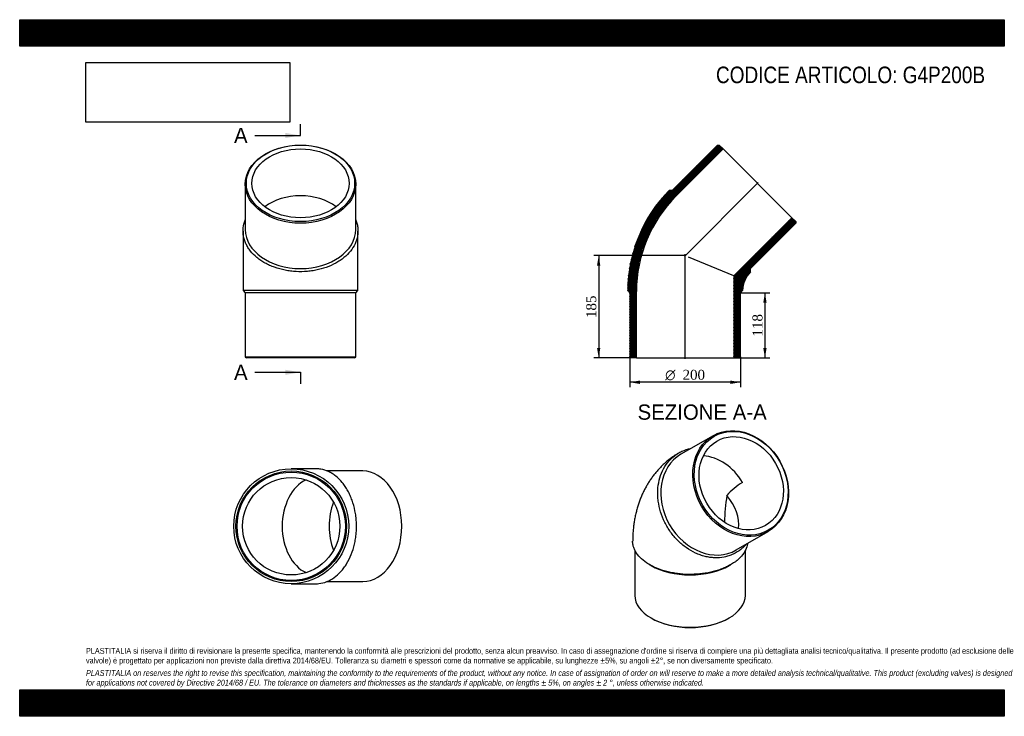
# Model space of a CAD drawing. Header units: millimetres. Extents: x 0 to 1782, y 0 to 1260.
import ezdxf
from ezdxf.enums import TextEntityAlignment as Align
from ezdxf.lldxf.tags import DXFTag

# ---------------------------------------------------------------- set-up
doc = ezdxf.new("R2010")
doc.units = ezdxf.units.MM
doc.header["$LTSCALE"] = 6
for name, color, linetype in [('Default', 7, 'Continuous'), ('DV4_Default', 7, 'Continuous'), ('G4P200B', 7, 'Continuous')]:
    doc.layers.add(name, color=color, linetype=linetype)
doc.styles.add('SEACAD_Solid_Edge_ANSI', font='seans.ttf')
doc.styles.add('SEACAD_Solid_Edge_ANSI1_Symbols', font='semeca1.ttf')
doc.styles.add('SEACAD_Times_New_Roman', font='times.ttf')
tags = doc.linetypes.add('CENTER2', pattern=[28.575, 19.05, -3.175, 3.175, -3.175]).pattern_tags.tags
tags[10:11] = [DXFTag(74, 4), DXFTag(75, 0), DXFTag(340, '0'), DXFTag(46, 0.0), DXFTag(50, 0.0), DXFTag(44, 0.0), DXFTag(45, 0.0)]
tags[8:9] = [DXFTag(74, 4), DXFTag(75, 0), DXFTag(340, '0'), DXFTag(46, 0.0), DXFTag(50, 0.0), DXFTag(44, 0.0), DXFTag(45, 0.0)]
tags[6:7] = [DXFTag(74, 4), DXFTag(75, 0), DXFTag(340, '0'), DXFTag(46, 0.0), DXFTag(50, 0.0), DXFTag(44, 0.0), DXFTag(45, 0.0)]
tags[4:5] = [DXFTag(74, 4), DXFTag(75, 0), DXFTag(340, '0'), DXFTag(46, 0.0), DXFTag(50, 0.0), DXFTag(44, 0.0), DXFTag(45, 0.0)]
doc.dimstyles.new('ANSImm', dxfattribs={"dimtxt": 18, "dimasz": 18, "dimexe": 9, "dimexo": 0, "dimgap": 4.5, "dimtad": 1, "dimdsep": 46, "dimtxsty": 'SEACAD_Times_New_Roman', "dimblk1": '_SE_FILLED', "dimblk2": '_SE_FILLED', "dimsah": 1, "dimcen": 9, "dimazin": 0, "dimtfac": 0.85, "dimtdec": 3, "dimtofl": 0, "dimtmove": 0, "dimatfit": 3, "dimfxl": 1, "dimarcsym": 0})
picture_1 = doc.add_image_def('image1.jpg', size_in_pixel=(4302, 1260))

# ---------------------------------------------------------------- blocks, each defined once
blk = doc.blocks.new('SE')
at = {"layer": 'G4P200B', "color": 7, "linetype": 'Continuous'}
for p, q in [((1254.8, 507.5), (1196.8, 474)), ((1296.8, 300.8), (1354.8, 334.3)), ((1113.3, 300.3), (1113.3, 218.7)), ((1313.3, 218.7), (1313.3, 300.2)), ((1139.8, 274.2), (1142.6, 272.6)), ((1284, 272.6), (1286.9, 274.2)), ((1142.6, 177.9), (1144, 177)), ((1282.6, 177), (1284, 177.9))]:
    blk.add_line(p, q, dxfattribs=at)
for centre, radius, start, end in [((1364.6, 326.1), 112.1, 120.2887, 139.1647), ((1547.5, 351.5), 271.8, 169.872, 180.1151)]:
    blk.add_arc(centre, radius, start, end, dxfattribs=at)
for centre, major_axis in [((1304.8, 420.9), (50, -86.6)), ((1305.8, 421.5), (-49, 84.9)), ((1305.8, 421.5), (44.1, -76.3))]:
    blk.add_ellipse(centre, major_axis=major_axis, ratio=0.816497, dxfattribs=at)
for centre, major_axis, ratio, start_param, end_param in [((1246.8, 387.4), (50, -86.6), 0.816497, 3.141593, 6.283185), ((1245.8, 386.9), (44.1, -76.3), 0.816497, 1.570796, 2.639146), ((1213.3, 368.1), (-81.4, 47), 0.717439, 3.428538, 4.249156), ((1213.3, 313.4), (-100, 0), 0.57735, 0.785398, 2.356195), ((1213.3, 218.7), (100, 0), 0.57735, 3.141593, 6.283185), ((1213.3, 217.1), (-98, 0), 0.57735, 0.785398, 2.356195)]:
    blk.add_ellipse(centre, major_axis=major_axis, ratio=ratio, start_param=start_param, end_param=end_param, dxfattribs=at)
for points, knots in [([(1157.5, 427), (1158.9, 433), (1160.9, 438.6), (1166, 449.3), (1169.1, 454.3), (1176.1, 463.2), (1180, 467.1), (1186.6, 472.4), (1188.9, 474), (1193.7, 476.9), (1196.1, 478.2), (1203.7, 481.6), (1209, 483.4), (1214.7, 484.5), (1214.8, 484.5), (1214.9, 484.5)], [0, 0, 0, 0, 0.03125, 0.03125, 0.0625, 0.0625, 0.09375, 0.09375, 0.109375, 0.109375, 0.125, 0.125, 0.15625, 0.15625, 0.1567712, 0.1567712, 0.1567712, 0.1567712]), ([(1192.1, 475.9), (1190.4, 474.9), (1187.1, 472.9), (1181.5, 469.1), (1175.7, 464.8), (1170.1, 460.2), (1164.8, 455.4), (1159.6, 450.3), (1154.7, 445), (1150, 439.5), (1145.5, 433.7), (1141.3, 427.7), (1137.3, 421.5), (1133.5, 415.1), (1130, 408.5), (1126.8, 401.6), (1123.8, 394.6), (1121.1, 387.4), (1118.6, 380), (1116.5, 372.4), (1114.6, 364.6), (1112.9, 356.6), (1111.6, 348.5), (1110.6, 340.2), (1109.9, 331.9), (1109.4, 323.9), (1109.4, 319.2), (1109.4, 316.9)], [0, 0, 0, 0, 0.028337, 0.066822, 0.105283, 0.143757, 0.182274, 0.22087, 0.259579, 0.298436, 0.337477, 0.376739, 0.416258, 0.456072, 0.496218, 0.536731, 0.577645, 0.618992, 0.660796, 0.703078, 0.74585, 0.789115, 0.832864, 0.877077, 0.921721, 0.966751, 1, 1, 1, 1]), ([(1315, 311.3), (1313.9, 310), (1312.8, 308.8), (1309.6, 305.5), (1307.5, 303.7), (1300.9, 298.5), (1296.2, 295.6), (1288.6, 292.1), (1286, 291.1), (1280.6, 289.3), (1277.9, 288.6), (1269.6, 287), (1263.9, 286.5), (1255.1, 286.8), (1252.2, 287.1), (1246.3, 287.9), (1240.4, 289), (1234.6, 290.8), (1228.7, 292.8), (1225.8, 294), (1217.2, 298), (1211.7, 301.3), (1203.7, 306.9), (1201.1, 308.9), (1196, 313.2), (1193.5, 315.5), (1186.4, 322.6), (1182.1, 327.7), (1176.1, 336), (1174.3, 338.9), (1170.7, 344.7), (1169.1, 347.7), (1164.6, 356.8), (1162.1, 363.1), (1158, 376), (1156.6, 382.5), (1155.3, 392.2), (1155, 395.5), (1154.7, 402), (1154.7, 405.2), (1155.2, 414.8), (1156, 421), (1157.5, 427)], [0.5687466, 0.5687466, 0.5687466, 0.5687466, 0.578125, 0.578125, 0.59375, 0.59375, 0.625, 0.625, 0.640625, 0.640625, 0.65625, 0.65625, 0.6875, 0.6875, 0.703125, 0.703125, 0.71875, 0.734375, 0.734375, 0.75, 0.75, 0.78125, 0.78125, 0.796875, 0.796875, 0.8125, 0.8125, 0.84375, 0.84375, 0.859375, 0.859375, 0.875, 0.875, 0.90625, 0.90625, 0.9375, 0.9375, 0.953125, 0.953125, 0.96875, 0.96875, 1, 1, 1, 1]), ([(1317.1, 312.5), (1317.1, 312.4), (1317.1, 312.2), (1316.5, 308.2), (1315.4, 304.3), (1311.7, 296.7), (1309.2, 293.1), (1304.6, 287.8), (1302.9, 286.1), (1299.3, 282.8), (1297.3, 281.2), (1291, 276.5), (1286.3, 273.7), (1278.6, 269.9), (1275.9, 268.6), (1270.2, 266.4), (1267.4, 265.3), (1258.5, 262.4), (1252.3, 260.9), (1242.5, 259), (1239.2, 258.5), (1232.6, 257.6), (1225.9, 257), (1219.1, 256.7), (1212.3, 256.6), (1208.9, 256.6), (1198.7, 257.1), (1192, 257.8), (1182.2, 259.3), (1178.9, 260), (1172.6, 261.4), (1169.4, 262.2), (1160.3, 264.9), (1154.6, 267), (1146.6, 270.6), (1144, 271.9), (1139, 274.6), (1136.7, 276), (1130.1, 280.5), (1126.1, 283.7), (1119.4, 290.6), (1116.7, 294.2), (1113.5, 299.8), (1112.6, 301.6), (1111.1, 305.5), (1110.5, 307.5), (1109.6, 311.9), (1109.3, 314.4), (1109.3, 316.9)], [0.4989632, 0.4989632, 0.4989632, 0.4989632, 0.5, 0.5, 0.53125, 0.53125, 0.5625, 0.5625, 0.578125, 0.578125, 0.59375, 0.59375, 0.625, 0.625, 0.640625, 0.640625, 0.65625, 0.65625, 0.6875, 0.6875, 0.703125, 0.703125, 0.71875, 0.734375, 0.734375, 0.75, 0.75, 0.78125, 0.78125, 0.796875, 0.796875, 0.8125, 0.8125, 0.84375, 0.84375, 0.859375, 0.859375, 0.875, 0.875, 0.90625, 0.90625, 0.9375, 0.9375, 0.953125, 0.953125, 0.96875, 0.96875, 0.9886313, 0.9886313, 0.9886313, 0.9886313])]:
    blk.add_open_spline(points, degree=3, knots=knots, dxfattribs=at)
blk = doc.blocks.new('SE1')
at = {"layer": 'G4P200B', "color": 7, "linetype": 'Continuous'}
for p, q in [((408.2, 962.6), (408.2, 880.6)), ((608.2, 880.6), (608.2, 962.6)), ((404.2, 877.8), (404.2, 770.2)), ((612.2, 770.2), (612.2, 877.8)), ((404.2, 770.2), (408.2, 766.2)), ((608.2, 766.2), (612.2, 770.2)), ((608.2, 766.2), (408.2, 766.2)), ((408.2, 766.2), (408.2, 650.2)), ((608.2, 650.2), (608.2, 766.2)), ((408.2, 650.2), (608.2, 650.2)), ((408.2, 650.2), (410.2, 648.2)), ((606.2, 648.2), (410.2, 648.2)), ((606.2, 648.2), (608.2, 650.2))]:
    blk.add_line(p, q, dxfattribs=at)
blk.add_arc((508.2, -48027), 48797.3, 89.87789, 90.12211, dxfattribs=at)
for centre, major_axis in [((508.2, 962.6), (-100, 0)), ((508.2, 964), (-98, 0)), ((508.2, 964), (-88.1, 0))]:
    blk.add_ellipse(centre, major_axis=major_axis, ratio=0.707107, dxfattribs=at)
for centre, major_axis, start_param, end_param in [((508.2, 879.2), (88.1, 0), 0.749188, 2.392405), ((508.2, 880.6), (100, 0), 3.141593, 6.283185)]:
    blk.add_ellipse(centre, major_axis=major_axis, ratio=0.707107, start_param=start_param, end_param=end_param, dxfattribs=at)
blk.add_open_spline([(608.3, 897.9), (608.8, 896.5), (609.3, 895.1), (610.5, 891.3), (611.1, 889), (611.9, 884.2), (612.1, 881.8), (612.3, 877), (612.2, 874.6), (611.4, 867.3), (610.2, 862.6), (606.6, 853.4), (604.1, 848.8), (597.9, 840.2), (594.3, 836.2), (588, 830.5), (585.7, 828.6), (581, 825.2), (578.5, 823.5), (570.8, 818.8), (565.3, 816.1), (553.3, 811.3), (547.1, 809.4), (537.4, 807.1), (534.2, 806.5), (527.5, 805.4), (524.1, 805), (514, 804.1), (507.2, 804), (497, 804.6), (493.6, 804.9), (486.9, 805.7), (483.5, 806.3), (473.7, 808.2), (467.4, 809.9), (458.3, 813.2), (455.3, 814.4), (449.5, 817), (444, 819.8), (438.9, 822.9), (433.9, 826.2), (431.6, 828), (424.9, 833.5), (421, 837.4), (416, 843.7), (414.5, 845.9), (411.7, 850.3), (410.5, 852.6), (407.3, 859.4), (405.8, 864.1), (404.6, 871.3), (404.3, 873.7), (404.2, 878.5), (404.3, 880.9), (405, 888.1), (406.2, 892.8), (408.1, 897.6), (408.2, 897.8), (408.2, 897.9)], degree=3, knots=[0.3187446, 0.3187446, 0.3187446, 0.3187446, 0.328125, 0.328125, 0.34375, 0.34375, 0.359375, 0.359375, 0.375, 0.375, 0.40625, 0.40625, 0.4375, 0.4375, 0.46875, 0.46875, 0.484375, 0.484375, 0.5, 0.5, 0.53125, 0.53125, 0.5625, 0.5625, 0.578125, 0.578125, 0.59375, 0.59375, 0.625, 0.625, 0.640625, 0.640625, 0.65625, 0.65625, 0.6875, 0.6875, 0.703125, 0.703125, 0.71875, 0.734375, 0.734375, 0.75, 0.75, 0.78125, 0.78125, 0.796875, 0.796875, 0.8125, 0.8125, 0.84375, 0.84375, 0.859375, 0.859375, 0.875, 0.875, 0.90625, 0.90625, 0.9072459, 0.9072459, 0.9072459, 0.9072459], dxfattribs=at)
blk = doc.blocks.new('SE2')
at = {"layer": 'G4P200B', "color": 7, "linetype": 'Continuous'}
for p, q in [((536, 447.7), (491.4, 447.7)), ((620.8, 443.7), (556.1, 443.7)), ((491.4, 239.7), (536, 239.7)), ((556.1, 243.7), (620.8, 243.7))]:
    blk.add_line(p, q, dxfattribs=at)
for radius in [104, 100, 98, 88.1]:
    blk.add_circle((491.4, 343.7), radius, dxfattribs=at)
for centre, major_axis, start_param, end_param in [((620.8, 343.7), (0, 100), 3.141593, 6.283185), ((537.4, 343.7), (0, -88.1), 3.452167, 5.972611), ((622.2, 343.7), (0, 88.1), 1.0548, 2.086793)]:
    blk.add_ellipse(centre, major_axis=major_axis, ratio=0.707107, start_param=start_param, end_param=end_param, dxfattribs=at)
blk.add_open_spline([(536, 239.7), (537.9, 239.7), (539.8, 239.8), (546.4, 240.6), (551.1, 241.7), (560.4, 245.4), (564.9, 247.9), (573.5, 254), (577.6, 257.7), (583.2, 264), (585.1, 266.2), (588.6, 271), (590.2, 273.4), (594.9, 281.1), (597.7, 286.7), (602.4, 298.7), (604.4, 304.9), (606.6, 314.5), (607.2, 317.8), (608.3, 324.5), (608.7, 327.9), (609.6, 338), (609.7, 344.8), (609.1, 355), (608.8, 358.4), (608, 365.1), (607.4, 368.4), (605.5, 378.2), (603.8, 384.6), (600.5, 393.7), (599.3, 396.7), (596.7, 402.4), (594, 408), (590.8, 413.1), (587.5, 418), (585.7, 420.4), (580.2, 427.1), (576.3, 431), (570, 436), (567.9, 437.5), (563.5, 440.3), (561.2, 441.5), (554.3, 444.7), (549.7, 446.1), (542.5, 447.4), (540.1, 447.6), (537.1, 447.7), (536.6, 447.7), (536, 447.7)], degree=3, knots=[0.3630328, 0.3630328, 0.3630328, 0.3630328, 0.375, 0.375, 0.40625, 0.40625, 0.4375, 0.4375, 0.46875, 0.46875, 0.484375, 0.484375, 0.5, 0.5, 0.53125, 0.53125, 0.5625, 0.5625, 0.578125, 0.578125, 0.59375, 0.59375, 0.625, 0.625, 0.640625, 0.640625, 0.65625, 0.65625, 0.6875, 0.6875, 0.703125, 0.703125, 0.71875, 0.734375, 0.734375, 0.75, 0.75, 0.78125, 0.78125, 0.796875, 0.796875, 0.8125, 0.8125, 0.84375, 0.84375, 0.859375, 0.859375, 0.8628386, 0.8628386, 0.8628386, 0.8628386], dxfattribs=at)
blk = doc.blocks.new('SE4')
at = {"color": 7, "linetype": 'Continuous', "style": 'SEACAD_Solid_Edge_ANSI'}
blk.add_text('A', height=27.6, dxfattribs=at).set_placement((387.9, 1064.4), align=Align.TOP_LEFT)
blk = doc.blocks.new('SE5')
at = {"color": 7, "linetype": 'Continuous', "style": 'SEACAD_Solid_Edge_ANSI'}
blk.add_text('A', height=27.6, dxfattribs=at).set_placement((387.9, 636), align=Align.TOP_LEFT)
blk = doc.blocks.new('SEANNOT_GROUP')
at = {"linetype": 'Continuous'}
blk.add_hatch(color=7, dxfattribs=at).paths.add_polyline_path([(480.6, 1046), (508.2, 1050.6), (480.6, 1055.2)])
at = {"color": 7, "linetype": 'Continuous'}
blk.add_lwpolyline([(425.4, 1050.6), (508.2, 1050.6)], dxfattribs=at)
blk = doc.blocks.new('SEANNOT_GROUP1')
at = {"linetype": 'Continuous'}
blk.add_hatch(color=7, dxfattribs=at).paths.add_polyline_path([(480.6, 617.6), (508.2, 622.2), (480.6, 626.8)])
at = {"color": 7, "linetype": 'Continuous'}
blk.add_lwpolyline([(425.4, 622.2), (508.2, 622.2)], dxfattribs=at)
blk = doc.blocks.new('SE3')
at = {"layer": 'Default', "color": 7, "linetype": 'CENTER2'}
for p, q in [((508.2, 1050.6), (508.2, 1071.3)), ((508.2, 622.2), (508.2, 601.5))]:
    blk.add_line(p, q, dxfattribs=at)
at = {"layer": 'Default', "color": 7, "linetype": 'CENTER2', "const_width": 0.0001}
blk.add_lwpolyline([(508.2, 1050.6), (508.2, 622.2)], dxfattribs=at)
at = {"layer": 'Default'}
for name in ['SE4', 'SEANNOT_GROUP', 'SE5', 'SEANNOT_GROUP1']:
    blk.add_blockref(name, (0, 0), dxfattribs=at)
blk = doc.blocks.new('SE6')
at = {"layer": 'G4P200B', "linetype": 'Continuous'}
h = blk.add_hatch(dxfattribs=at)
h.set_pattern_fill('LINE', scale=0.629921, angle=65, style=0)
edge = h.paths.add_edge_path()
edge.add_line((1272.9, 1026.3), (1265.9, 1033.3))
edge.add_line((1265.9, 1033.3), (1263.1, 1033.3))
edge.add_line((1263.1, 1033.3), (1181, 951.3))
edge.add_line((1181, 951.3), (1175.4, 951.3))
edge.add_arc((1361.3, 768.2), 260.9, 135.4375, 179.5625)
edge.add_line((1100.4, 770.2), (1104.4, 766.2))
edge.add_line((1104.4, 766.2), (1104.4, 650.2))
edge.add_line((1104.4, 650.2), (1106.4, 648.2))
edge.add_line((1106.4, 648.2), (1116.3, 648.2))
edge.add_line((1116.3, 648.2), (1116.3, 768.2))
edge.add_arc((1361.3, 768.2), 245, 135, 180, ccw=False)
edge.add_line((1188, 941.5), (1272.9, 1026.3))
h = blk.add_hatch(dxfattribs=at)
h.set_pattern_fill('LINE', scale=0.629921, angle=70, style=0)
edge = h.paths.add_edge_path()
edge.add_line((1404.5, 894.8), (1397.5, 901.8))
edge.add_line((1397.5, 901.8), (1292.5, 796.7))
edge.add_line((1292.5, 796.7), (1292.5, 648.2))
edge.add_line((1292.5, 648.2), (1302.4, 648.2))
edge.add_line((1302.4, 648.2), (1304.4, 650.2))
edge.add_line((1304.4, 650.2), (1304.4, 766.2))
edge.add_line((1304.4, 766.2), (1308.4, 770.3))
edge.add_arc((1361.3, 768.2), 52.9, 137.2083, 177.7917, ccw=False)
edge.add_line((1322.5, 804.2), (1322.5, 809.9))
edge.add_line((1322.5, 809.9), (1404.5, 891.9))
edge.add_line((1404.5, 891.9), (1404.5, 894.8))
at = {"layer": 'DV4_Default', "color": 7, "linetype": 'CENTER2'}
for p, q in [((1336.4, 965.3), (1202.9, 831.7)), ((1204.4, 646.5), (1204.4, 835.7))]:
    blk.add_line(p, q, dxfattribs=at)
at = {"layer": 'G4P200B', "color": 7, "linetype": 'Continuous'}
for p, q in [((1263.1, 1033.3), (1181, 951.3)), ((1188, 941.5), (1272.9, 1026.3)), ((1263.1, 1033.3), (1265.9, 1033.3)), ((1272.9, 1026.3), (1265.9, 1033.3)), ((1272.9, 1026.3), (1397.5, 901.8)), ((1181, 951.3), (1175.4, 951.3)), ((1397.5, 901.8), (1292.5, 796.7)), ((1322.5, 809.9), (1404.5, 891.9)), ((1404.5, 894.8), (1397.5, 901.8)), ((1404.5, 894.8), (1404.5, 891.9)), ((1292.5, 796.7), (1210.6, 830.7)), ((1322.5, 804.2), (1322.5, 809.9)), ((1292.5, 796.7), (1292.5, 648.2)), ((1100.4, 770.2), (1104.4, 766.2)), ((1116.3, 648.2), (1116.3, 768.2)), ((1304.4, 766.2), (1308.4, 770.3)), ((1104.4, 766.2), (1104.4, 650.2)), ((1304.4, 650.2), (1304.4, 766.2)), ((1106.4, 648.2), (1104.4, 650.2)), ((1116.3, 648.2), (1106.4, 648.2)), ((1116.3, 648.2), (1292.5, 648.2)), ((1302.4, 648.2), (1292.5, 648.2)), ((1304.4, 650.2), (1302.4, 648.2))]:
    blk.add_line(p, q, dxfattribs=at)
for radius, start, end in [(260.9, 135.4375, 179.5625), (245, 135, 180), (52.9, 137.2083, 177.7917)]:
    blk.add_arc((1361.3, 768.2), radius, start, end, dxfattribs=at)
blk = doc.blocks.new('DMBLK121')
at = {"layer": 'Default', "linetype": 'Continuous'}
for points in [[(1351.8, 748.2), (1348.8, 766.2), (1345.8, 748.2)], [(1351.8, 666.2), (1345.8, 666.2), (1348.8, 648.2)]]:
    blk.add_hatch(color=7, dxfattribs=at).paths.add_polyline_path(points)
at = {"layer": 'Default', "color": 7, "linetype": 'Continuous'}
for p, q in [((1304.4, 766.2), (1357.8, 766.2)), ((1348.8, 766.2), (1348.8, 648.2)), ((1292.5, 648.2), (1357.8, 648.2))]:
    blk.add_line(p, q, dxfattribs=at)
at = {"layer": 'Default', "color": 7, "linetype": 'Continuous', "style": 'SEACAD_Times_New_Roman'}
blk.add_text('118', height=18, rotation=90, dxfattribs=at).set_placement((1326.3, 686.8), align=Align.TOP_LEFT)
blk = doc.blocks.new('_SE_FILLED')
at = {"color": 0}
blk.add_line((0, 0), (-1, 0), dxfattribs=at)
blk.add_solid([(0, 0), (-1, -0.1665), (-1, 0.1665), (0, 0)], dxfattribs=at)
blk = doc.blocks.new('GDimGGroup')
at = {"layer": 'Default', "linetype": 'Continuous'}
for points in [[(1122.4, 601.2), (1122.4, 607.2), (1104.4, 604.2)], [(1286.4, 601.2), (1304.4, 604.2), (1286.4, 607.2)]]:
    blk.add_hatch(color=7, dxfattribs=at).paths.add_polyline_path(points)
at = {"layer": 'Default', "color": 7, "linetype": 'Continuous'}
for p, q in [((1104.4, 650.2), (1104.4, 595.2)), ((1304.4, 650.2), (1304.4, 595.2)), ((1304.4, 604.2), (1104.4, 604.2))]:
    blk.add_line(p, q, dxfattribs=at)
for s, style, p in [('O', 'SEACAD_Solid_Edge_ANSI1_Symbols', (1168.2, 626.7)), ('200', 'SEACAD_Times_New_Roman', (1199.6, 626.7))]:
    blk.add_text(s, height=18, dxfattribs=dict(at, style=style)).set_placement(p, align=Align.TOP_LEFT)
blk = doc.blocks.new('DMBLK122')
at = {"layer": 'Default', "linetype": 'Continuous'}
for points in [[(1044.9, 815.2), (1050.9, 815.2), (1047.9, 833.2)], [(1044.9, 666.2), (1047.9, 648.2), (1050.9, 666.2)]]:
    blk.add_hatch(color=7, dxfattribs=at).paths.add_polyline_path(points)
at = {"layer": 'Default', "color": 7, "linetype": 'Continuous'}
for p, q in [((1204.4, 833.2), (1038.9, 833.2)), ((1047.9, 833.2), (1047.9, 648.2)), ((1116.3, 648.2), (1038.9, 648.2))]:
    blk.add_line(p, q, dxfattribs=at)
at = {"layer": 'Default', "color": 7, "linetype": 'Continuous', "style": 'SEACAD_Times_New_Roman'}
blk.add_text('185', height=18, rotation=90, dxfattribs=at).set_placement((1025.4, 720.3), align=Align.TOP_LEFT)

msp = doc.modelspace()

# ---------------------------------------------------------------- hatches: boundary and pattern name
at = {"layer": 'Default', "linetype": 'Continuous'}
h = msp.add_hatch(dxfattribs=at)
h.set_pattern_fill('LINE', scale=0.629921, angle=45, style=0)
h.paths.add_polyline_path([(1782, 1212), (1782, 1260), (0, 1260), (0, 1212)])
for points in [[(1782, 1212), (1782, 1260), (0, 1260), (0, 1212)], [(1782, 0), (1782, 48), (0, 48), (0, 0)]]:
    msp.add_hatch(color=7, dxfattribs=at).paths.add_polyline_path(points)
h = msp.add_hatch(dxfattribs=at)
h.set_pattern_fill('LINE', scale=0.629921, angle=45, style=0)
h.paths.add_polyline_path([(1782, 0), (1782, 48), (0, 48), (0, 0)])

# ---------------------------------------------------------------- linework, layer by layer
at = {"layer": 'Default', "color": 7, "linetype": 'Continuous'}
for p, q in [((0, 1260), (1782, 1260)), ((0, 1212), (0, 1260)), ((1782, 1260), (1782, 1212)), ((1782, 1212), (0, 1212)), ((0, 48), (1782, 48)), ((0, 0), (0, 48)), ((1782, 48), (1782, 0)), ((1782, 0), (0, 0))]:
    msp.add_line(p, q, dxfattribs=at)

# ---------------------------------------------------------------- block references
at = {"layer": 'Default'}
for name in ['SE3', 'SE1', 'SE6', 'GDimGGroup', 'SE', 'SE2']:
    msp.add_blockref(name, (0, 0), dxfattribs=at)

# ---------------------------------------------------------------- texts
at = {"layer": 'Default', "color": 7, "linetype": 'Continuous', "style": 'SEACAD_Solid_Edge_ANSI'}
msp.add_text('SEZIONE A-A', height=27.6, dxfattribs=at).set_placement((1118.263, 564.005), align=Align.TOP_LEFT)
at = {"layer": 'Default', "attachment_point": 1}
for s, insert, char_height, width in [('{\\fArial Narrow|b0||i0||c0|p34;\\C7;\\H30.;\\W1.;CODICE ARTICOLO: G4P200B}', (1260.214, 1175.208), 30, 490.86125), ("{\\fArial Narrow|b0||i0||c0|p34;\\C7;\\H10.5;\\W1.;PLASTITALIA si riserva il diritto di revisionare la presente specifica, mantenendo la conformità alle prescrizioni del prodotto, senza alcun preavviso. In caso di assegnazione d'ordine si riserva di compiere una più dettagliata analisi tecnico/qualitativa. Il presente prodotto (ad esclusione delle \\P}{\\fArial Narrow|b0||i0||c0|p34;\\C7;\\H10.5;\\W1.;valvole) è progettato per applicazioni non previste dalla direttiva 2014/68/EU. Tolleranza su diametri e spessori come da normative se applicabile, su lunghezze ±5%, su angoli ±2°, se non diversamente specificato.\\P}{\\fArial Narrow|b0||i0||c0|p34;\\C7;\\H3.;\\W1.;   \\P}{\\fArial Narrow|b0||i1||c0|p34;\\C7;\\H10.5;\\W1.;PLASTITALIA on reserves the right to revise this specification, maintaining the conformity to the requirements of the product, without any notice. In case of assignation of order on will reserve to make a more detailed analysis technical/qualitative. This product (excluding valves) is designed \\P}{\\fArial Narrow|b0||i1||c0|p34;\\C7;\\H10.5;\\W1.;for applications not covered by Directive 2014/68 / EU. The tolerance on diameters and thicknesses as the standards if applicable, on lengths ± 5%, on angles ± 2 °, unless otherwise indicated.\\P}", (120, 123.614), 10.5, 1542)]:
    msp.add_mtext(s, dxfattribs=dict(at, insert=insert, char_height=char_height, width=width))

# ---------------------------------------------------------------- dimensions: what is measured, and where the dimension line sits
at = {"layer": 'Default', "color": 7, "linetype": 'Continuous'}
for base, p1, p2, picture, middle in [((1024.625, 691.876), (1204.368, 833.234), (1116.268, 648.234), 'DMBLK122', (1047.892, 740.734)), ((1348.785, 648.234), (1304.368, 766.234), (1292.468, 648.234), 'DMBLK121', (1348.785, 707.234))]:
    dim = msp.add_linear_dim(base=base, p1=p1, p2=p2, angle=90, text='\\A1;<>', dimstyle='ANSImm', dxfattribs=at)
    dim.commit()
    dim.dimension.update_dxf_attribs({"geometry": picture, "text_midpoint": middle, "dimtype": 160})

# ---------------------------------------------------------------- pictures from other files: only their frames are drawn
image = msp.add_image(picture_1, insert=(120, 1074.619), size_in_units=(368.743, 108))
image.dxf.flags = 7

doc.saveas('drawing.dxf')
